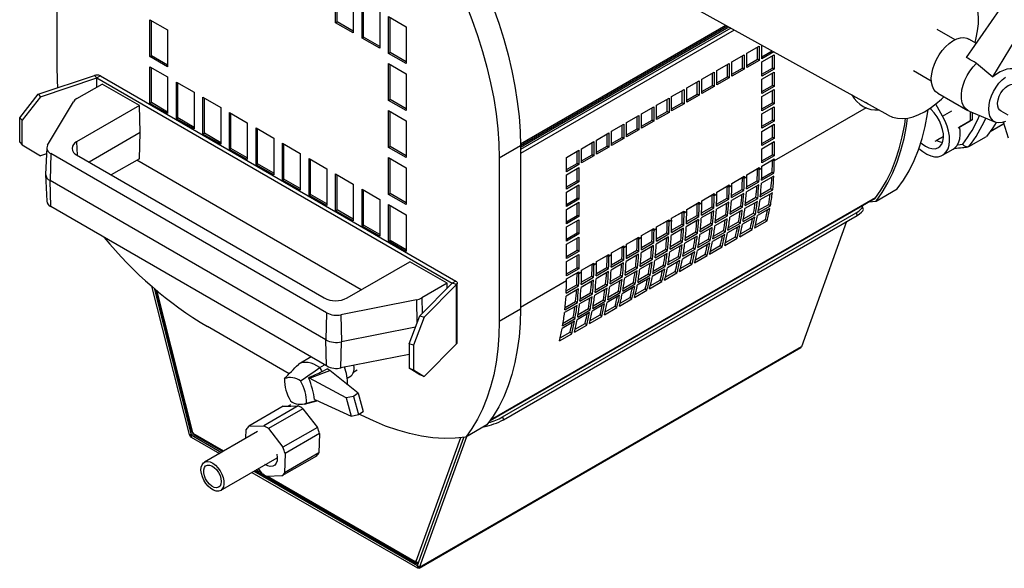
# Model space of a CAD drawing. Extents: x -151 to 1078, y -137 to 1012.
# Tile 4 of 8: x 428 to 822, y -129 to 90. Entities that reach past the tile are written whole.
import ezdxf

# ---------------------------------------------------------------- set-up
doc = ezdxf.new("R2010")
doc.units = 0
doc.layers.get('0').update_dxf_attribs({"linetype": 'CONTINUOUS'})

msp = doc.modelspace()

# ---------------------------------------------------------------- linework, layer by layer
at = {"color": 7, "linetype": 'CONTINUOUS'}
for p, q in [((443.38, 71.67), (443.38, 136.99)), ((775.8, 52.06), (631.77, 131.68)), ((807.08, 75.09), (847.78, 133.78)), ((817.65, 67.45), (853.81, 127.48)), ((554.75, 89.03), (554.75, 103.73)), ((555.32, 89.35), (555.32, 103.4)), ((561.82, 99.64), (561.82, 84.95)), ((565.36, 82.9), (565.36, 97.6)), ((565.92, 83.23), (565.92, 97.28)), ((572.43, 93.52), (572.43, 78.82)), ((575.96, 91.48), (583.04, 87.4)), ((575.96, 76.78), (575.96, 91.48)), ((576.53, 77.11), (576.53, 91.15)), ((480.51, 90.25), (487.58, 86.16)), ((480.51, 75.55), (480.51, 90.25)), ((481.07, 75.87), (481.07, 89.92)), ((554.75, 89.03), (555.32, 89.35)), ((561.82, 84.95), (554.75, 89.03)), ((561.82, 85.6), (555.32, 89.35)), ((583.04, 87.4), (583.04, 72.7)), ((710.87, 87.96), (628.64, 40.49)), ((711.45, 87.64), (628.64, 39.84)), ((712.02, 87.32), (628.64, 39.18)), ((712.75, 86.92), (628.64, 38.37)), ((487.58, 86.16), (487.58, 71.47)), ((565.36, 82.9), (565.92, 83.23)), ((572.43, 78.82), (565.36, 82.9)), ((572.43, 79.48), (565.92, 83.23)), ((714.19, 86.12), (628.64, 36.73)), ((802.5, 82.26), (795.39, 86.36)), ((719.21, 76.86), (724.16, 79.71)), ((723.45, 74.41), (723.45, 79.3)), ((724.16, 79.71), (724.16, 74)), ((725.22, 74.61), (725.22, 80.03)), ((811.04, 80.79), (808.06, 82.51)), ((480.51, 75.55), (481.07, 75.87)), ((487.58, 71.47), (480.51, 75.55)), ((487.58, 72.12), (481.07, 75.87)), ((575.96, 76.78), (576.53, 77.11)), ((583.04, 72.7), (575.96, 76.78)), ((583.04, 73.35), (576.53, 77.11)), ((713.2, 73.39), (718.15, 76.24)), ((717.44, 70.94), (717.44, 75.83)), ((718.15, 76.24), (718.15, 70.53)), ((719.21, 71.14), (719.21, 76.86)), ((725.22, 75.43), (729.29, 77.78)), ((730.01, 77.38), (725.22, 74.61)), ((725.22, 73.38), (730.17, 76.24)), ((729.46, 70.93), (729.46, 75.83)), ((730.17, 76.24), (730.17, 70.53)), ((480.51, 71.47), (487.58, 67.38)), ((480.51, 56.77), (480.51, 71.47)), ((481.07, 57.09), (481.07, 71.14)), ((575.96, 72.7), (583.04, 68.62)), ((575.96, 58), (575.96, 72.7)), ((576.53, 58.33), (576.53, 72.37)), ((707.19, 69.92), (712.13, 72.77)), ((711.43, 67.47), (711.43, 72.37)), ((712.13, 72.77), (712.13, 67.06)), ((713.2, 67.67), (713.2, 73.39)), ((713.2, 68.49), (717.44, 70.94)), ((718.15, 70.53), (717.44, 70.94)), ((719.21, 71.96), (723.45, 74.41)), ((724.16, 74), (719.21, 71.14)), ((724.16, 74), (723.45, 74.41)), ((725.22, 67.67), (725.22, 73.38)), ((725.22, 68.49), (729.46, 70.93)), ((730.17, 70.53), (729.46, 70.93)), ((811.08, 72.86), (817.65, 67.45)), ((435.78, 60.47), (458.29, 67.97)), ((436.78, 59.47), (459.29, 66.97)), ((458.29, 67.97), (459.29, 66.97)), ((460.71, 67.79), (459.29, 66.97)), ((459.29, 66.97), (601.42, -15.08)), ((459.29, 63.34), (459.29, 66.97)), ((460.71, 67.79), (602.83, -14.26)), ((487.58, 67.38), (487.58, 52.69)), ((583.04, 68.62), (583.04, 53.92)), ((701.17, 66.45), (706.12, 69.3)), ((705.42, 64), (705.42, 68.9)), ((706.12, 69.3), (706.12, 63.59)), ((707.19, 64.2), (707.19, 69.92)), ((707.19, 65.02), (711.43, 67.47)), ((712.13, 67.06), (707.19, 64.2)), ((712.13, 67.06), (711.43, 67.47)), ((718.15, 70.53), (713.2, 67.67)), ((730.17, 70.53), (725.22, 67.67)), ((725.22, 66.44), (730.17, 69.3)), ((729.46, 63.99), (729.46, 68.89)), ((730.17, 69.3), (730.17, 63.59)), ((785.89, 69.91), (793, 65.8)), ((451.26, 58.7), (461.38, 64.54)), ((476.3, 55.93), (461.38, 64.54)), ((491.11, 65.34), (498.18, 61.26)), ((491.11, 50.64), (491.11, 65.34)), ((491.68, 50.97), (491.68, 65.02)), ((695.16, 62.98), (700.11, 65.83)), ((699.41, 60.53), (699.41, 65.43)), ((700.11, 65.83), (700.11, 60.12)), ((701.17, 60.73), (701.17, 66.45)), ((701.17, 61.55), (705.42, 64)), ((706.12, 63.59), (701.17, 60.73)), ((706.12, 63.59), (705.42, 64)), ((725.22, 60.73), (725.22, 66.44)), ((725.22, 61.54), (729.46, 63.99)), ((730.17, 63.59), (725.22, 60.73)), ((730.17, 63.59), (729.46, 63.99)), ((428.41, 51.07), (435.78, 60.47)), ((436.78, 59.47), (429.41, 50.07)), ((435.78, 60.47), (436.78, 59.47)), ((498.18, 61.26), (498.18, 46.56)), ((501.72, 59.22), (508.79, 55.14)), ((501.72, 44.52), (501.72, 59.22)), ((689.15, 59.51), (694.1, 62.36)), ((689.15, 53.79), (689.15, 59.51)), ((693.4, 57.06), (693.4, 61.96)), ((694.1, 62.36), (694.1, 56.65)), ((695.16, 57.26), (695.16, 62.98)), ((695.16, 58.08), (699.41, 60.53)), ((700.11, 60.12), (695.16, 57.26)), ((700.11, 60.12), (699.41, 60.53)), ((725.22, 59.5), (730.17, 62.36)), ((725.22, 53.79), (725.22, 59.5)), ((729.46, 57.05), (729.46, 61.95)), ((730.17, 62.36), (730.17, 56.64)), ((795.56, 60.86), (807.58, 53.92)), ((439.55, 40.05), (449.94, 57.48)), ((476.3, 55.93), (451.19, 41.44)), ((476.62, 45.13), (476.3, 55.93)), ((480.51, 56.77), (481.07, 57.09)), ((487.58, 52.69), (480.51, 56.77)), ((487.58, 53.34), (481.07, 57.09)), ((502.28, 44.85), (502.28, 58.89)), ((508.79, 55.14), (508.79, 40.44)), ((575.96, 58), (576.53, 58.33)), ((583.04, 53.92), (575.96, 58)), ((583.04, 54.57), (576.53, 58.33)), ((677.13, 52.57), (682.08, 55.42)), ((682.08, 55.42), (682.08, 49.71)), ((683.14, 56.04), (688.09, 58.89)), ((683.14, 50.32), (683.14, 56.04)), ((687.39, 53.59), (687.39, 58.49)), ((688.09, 58.89), (688.09, 53.18)), ((689.15, 54.61), (693.4, 57.06)), ((694.1, 56.65), (689.15, 53.79)), ((694.1, 56.65), (693.4, 57.06)), ((725.22, 54.6), (729.46, 57.05)), ((730.17, 56.64), (725.22, 53.79)), ((725.22, 52.56), (730.17, 55.42)), ((730.17, 56.64), (729.46, 57.05)), ((730.17, 55.42), (730.17, 49.7)), ((797.53, 51.67), (794.76, 56.48)), ((512.33, 53.1), (519.4, 49.01)), ((512.33, 38.4), (512.33, 53.1)), ((512.89, 38.72), (512.89, 52.77)), ((575.96, 53.92), (583.04, 49.84)), ((575.96, 39.22), (575.96, 53.92)), ((576.53, 39.55), (576.53, 53.59)), ((671.12, 49.1), (676.07, 51.95)), ((675.37, 46.65), (675.37, 51.55)), ((676.07, 51.95), (676.07, 46.24)), ((677.13, 46.85), (677.13, 52.57)), ((681.38, 50.12), (681.38, 55.02)), ((683.14, 51.14), (687.39, 53.59)), ((688.09, 53.18), (683.14, 50.32)), ((688.09, 53.18), (687.39, 53.59)), ((725.22, 46.85), (725.22, 52.56)), ((729.46, 50.11), (729.46, 55.01)), ((766.9, 54.98), (730.17, 33.77)), ((797.53, 51.67), (801.21, 53.8)), ((808.08, 53.68), (818.67, 49.29)), ((808.51, 53.49), (808.51, 49.77)), ((809.36, 53.14), (809.36, 50.26)), ((820.73, 53.83), (823.56, 52.2)), ((429.41, 50.07), (428.41, 51.07)), ((428.41, 41.28), (428.41, 51.07)), ((429.41, 40.28), (429.41, 50.07)), ((491.11, 50.64), (491.68, 50.97)), ((498.18, 46.56), (491.11, 50.64)), ((498.18, 47.22), (491.68, 50.97)), ((519.4, 49.01), (519.4, 34.32)), ((583.04, 49.84), (583.04, 35.14)), ((665.11, 45.63), (670.06, 48.49)), ((669.35, 43.18), (669.35, 48.08)), ((670.06, 48.49), (670.06, 42.77)), ((671.12, 43.38), (671.12, 49.1)), ((677.13, 47.67), (681.38, 50.12)), ((682.08, 49.71), (677.13, 46.85)), ((682.08, 49.71), (681.38, 50.12)), ((725.22, 47.66), (729.46, 50.11)), ((730.17, 49.7), (725.22, 46.85)), ((725.22, 45.62), (730.17, 48.48)), ((730.17, 49.7), (729.46, 50.11)), ((729.46, 43.17), (729.46, 48.07)), ((730.17, 48.48), (730.17, 42.76)), ((803.76, 47.02), (808.51, 49.77)), ((809.36, 50.26), (804.33, 47.35)), ((808.51, 49.77), (809.36, 50.26)), ((816.42, 45.39), (822.04, 48.63)), ((822.02, 48.69), (816.49, 45.49)), ((823.9, 42.94), (821.85, 49.23)), ((476.62, 45.13), (456.14, 33.31)), ((476.3, 34.7), (476.62, 45.13)), ((501.72, 44.52), (502.28, 44.85)), ((508.79, 40.44), (501.72, 44.52)), ((508.79, 41.09), (502.28, 44.85)), ((522.93, 46.97), (530, 42.89)), ((522.93, 32.28), (522.93, 46.97)), ((523.5, 32.6), (523.5, 46.65)), ((659.1, 42.16), (664.05, 45.02)), ((663.34, 39.71), (663.34, 44.61)), ((664.05, 45.02), (664.05, 39.3)), ((665.11, 39.91), (665.11, 45.63)), ((671.12, 44.2), (675.37, 46.65)), ((676.07, 46.24), (671.12, 43.38)), ((676.07, 46.24), (675.37, 46.65)), ((725.22, 39.91), (725.22, 45.62)), ((794.53, 41.69), (797.86, 43.61)), ((797.86, 43.61), (795.22, 42.09)), ((808.02, 39.53), (815.09, 43.61)), ((428.41, 41.28), (429.41, 40.28)), ((429.41, 40.28), (436.78, 35.79)), ((451.19, 41.44), (451.35, 36.08)), ((530, 42.89), (530, 28.19)), ((533.54, 40.85), (540.61, 36.77)), ((533.54, 26.15), (533.54, 40.85)), ((534.1, 26.48), (534.1, 40.52)), ((575.96, 39.22), (576.53, 39.55)), ((583.04, 35.79), (576.53, 39.55)), ((628.64, 39.84), (620.16, 34.94)), ((628.64, 39.84), (628.64, -25.49)), ((653.09, 38.69), (658.04, 41.55)), ((657.33, 36.24), (657.33, 41.14)), ((658.04, 41.55), (658.04, 35.83)), ((659.1, 36.44), (659.1, 42.16)), ((659.1, 37.26), (663.34, 39.71)), ((664.05, 39.3), (663.34, 39.71)), ((665.11, 40.73), (669.35, 43.18)), ((670.06, 42.77), (665.11, 39.91)), ((670.06, 42.77), (669.35, 43.18)), ((725.22, 40.72), (729.46, 43.17)), ((730.17, 42.76), (725.22, 39.91)), ((725.22, 38.68), (730.17, 41.54)), ((730.17, 42.76), (729.46, 43.17)), ((729.46, 36.23), (729.46, 41.13)), ((730.17, 41.54), (730.17, 35.82)), ((795.22, 42.09), (795.1, 42.02)), ((803.5, 40.25), (805.57, 40.49)), ((439.14, 36.58), (436.78, 35.79)), ((439.25, 39.09), (438.8, 28.48)), ((440.87, 36.75), (440.55, 25.95)), ((551.18, -26.93), (440.87, 36.75)), ((451.19, 36.17), (550.19, -20.98)), ((512.33, 38.4), (512.89, 38.72)), ((519.4, 34.32), (512.33, 38.4)), ((519.4, 34.97), (512.89, 38.72)), ((540.61, 36.77), (540.61, 22.07)), ((583.04, 35.14), (575.96, 39.22)), ((647.08, 35.22), (652.03, 38.08)), ((651.32, 32.77), (651.32, 37.67)), ((652.03, 38.08), (652.03, 32.36)), ((653.09, 32.97), (653.09, 38.69)), ((653.09, 33.79), (657.33, 36.24)), ((658.04, 35.83), (653.09, 32.97)), ((658.04, 35.83), (657.33, 36.24)), ((664.05, 39.3), (659.1, 36.44)), ((725.22, 32.97), (725.22, 38.68)), ((725.22, 33.78), (729.46, 36.23)), ((730.17, 35.82), (725.22, 32.97)), ((730.17, 35.82), (729.46, 36.23)), ((797.53, 36.08), (801.78, 38.53)), ((476.3, 34.7), (465.02, 28.19)), ((564.97, -17.71), (475.23, 34.09)), ((522.93, 32.28), (523.5, 32.6)), ((530, 28.19), (522.93, 32.28)), ((530, 28.85), (523.5, 32.6)), ((544.14, 34.73), (551.22, 30.64)), ((544.14, 20.03), (544.14, 34.73)), ((544.71, 20.36), (544.71, 34.4)), ((575.96, 35.14), (583.04, 31.06)), ((575.96, 20.44), (575.96, 35.14)), ((576.53, 20.77), (576.53, 34.81)), ((620.16, 34.94), (620.16, -30.39)), ((647.08, 29.5), (647.08, 35.22)), ((647.08, 30.32), (651.32, 32.77)), ((652.03, 32.36), (647.08, 29.5)), ((652.03, 32.36), (651.32, 32.77)), ((725.22, 31.74), (730.17, 34.6)), ((725.22, 31.73), (729.46, 34.18)), ((725.22, 30.92), (725.22, 31.74)), ((729.46, 34.18), (729.46, 34.19)), ((730.17, 33.77), (729.46, 34.18)), ((730.17, 34.6), (730.17, 33.77)), ((438.8, 28.31), (439.25, 17.7)), ((551.22, 30.64), (551.22, 15.95)), ((554.75, 28.6), (561.82, 24.52)), ((554.75, 13.91), (554.75, 28.6)), ((555.32, 14.23), (555.32, 28.28)), ((583.04, 31.06), (583.04, 16.36)), ((647.08, 28.28), (652.03, 31.14)), ((647.08, 22.56), (647.08, 28.28)), ((651.32, 25.83), (651.32, 30.73)), ((652.03, 31.14), (652.03, 25.42)), ((713.2, 24.8), (718.15, 27.66)), ((718.15, 27.66), (718.15, 26.83)), ((719.21, 28.27), (724.16, 31.13)), ((719.21, 28.26), (723.45, 30.71)), ((719.21, 27.45), (719.21, 28.27)), ((723.45, 30.71), (723.45, 30.72)), ((724.16, 30.3), (723.45, 30.71)), ((724.16, 31.13), (724.16, 30.3)), ((725.22, 30.92), (724.16, 30.3)), ((730, 27.72), (725.05, 24.87)), ((725.11, 26.06), (730.06, 28.92)), ((725.15, 26.94), (729.36, 29.37)), ((729.36, 29.37), (730.06, 28.92)), ((550.86, -37.73), (440.55, 25.95)), ((440.87, 15.52), (440.55, 25.95)), ((533.54, 26.15), (534.1, 26.48)), ((540.61, 22.07), (533.54, 26.15)), ((540.61, 22.72), (534.1, 26.48)), ((561.82, 24.52), (561.82, 9.82)), ((647.08, 23.38), (651.32, 25.83)), ((652.03, 25.42), (647.08, 22.56)), ((647.08, 21.34), (652.03, 24.19)), ((652.03, 25.42), (651.32, 25.83)), ((651.32, 18.89), (651.32, 23.79)), ((652.03, 24.19), (652.03, 18.48)), ((707.19, 21.33), (712.13, 24.19)), ((707.19, 21.32), (711.43, 23.77)), ((711.43, 23.77), (711.43, 23.78)), ((712.13, 23.36), (711.43, 23.77)), ((712.13, 24.19), (712.13, 23.36)), ((713.2, 23.98), (712.13, 23.36)), ((713.2, 24.79), (717.44, 27.24)), ((713.2, 23.98), (713.2, 24.8)), ((717.44, 27.24), (717.44, 27.25)), ((718.15, 26.83), (717.44, 27.24)), ((719.21, 27.45), (718.15, 26.83)), ((723.99, 24.25), (719.04, 21.4)), ((719.1, 22.59), (724.05, 25.45)), ((719.14, 23.47), (723.35, 25.9)), ((723.35, 25.9), (724.05, 25.45)), ((544.14, 20.03), (544.71, 20.36)), ((551.22, 15.95), (544.14, 20.03)), ((551.22, 16.6), (544.71, 20.36)), ((565.36, 22.48), (572.43, 18.4)), ((565.36, 7.78), (565.36, 22.48)), ((565.92, 8.11), (565.92, 22.15)), ((575.96, 20.44), (576.53, 20.77)), ((583.04, 16.36), (575.96, 20.44)), ((583.04, 17.01), (576.53, 20.77)), ((647.08, 15.62), (647.08, 21.34)), ((701.17, 17.86), (706.12, 20.72)), ((701.17, 17.85), (705.42, 20.3)), ((705.42, 20.3), (705.42, 20.31)), ((706.12, 19.89), (705.42, 20.3)), ((706.12, 20.72), (706.12, 19.89)), ((707.19, 20.51), (706.12, 19.89)), ((707.19, 20.51), (707.19, 21.33)), ((717.98, 20.78), (713.03, 17.93)), ((713.09, 19.12), (718.04, 21.98)), ((713.13, 20), (717.34, 22.43)), ((717.34, 22.43), (718.04, 21.98)), ((729.43, 21.11), (724.48, 18.25)), ((724.61, 19.4), (729.56, 22.26)), ((724.71, 20.36), (728.86, 22.76)), ((728.86, 22.76), (729.56, 22.26)), ((770.89, 17.77), (779.38, 22.67)), ((572.43, 18.4), (572.43, 3.7)), ((575.96, 16.36), (583.04, 12.28)), ((575.96, 1.66), (575.96, 16.36)), ((576.53, 1.99), (576.53, 16.03)), ((616.61, -69.96), (770.59, 18.93)), ((770.68, 19.05), (616.68, -69.85)), ((647.08, 16.44), (651.32, 18.89)), ((652.03, 18.48), (647.08, 15.62)), ((647.08, 14.4), (652.03, 17.25)), ((652.03, 18.48), (651.32, 18.89)), ((651.32, 11.95), (651.32, 16.85)), ((652.03, 17.25), (652.03, 11.54)), ((695.16, 14.39), (700.11, 17.25)), ((695.16, 14.38), (699.41, 16.83)), ((699.41, 16.83), (699.41, 16.84)), ((700.11, 16.43), (699.41, 16.83)), ((700.11, 17.25), (700.11, 16.43)), ((701.17, 17.04), (700.11, 16.43)), ((701.17, 17.04), (701.17, 17.86)), ((711.97, 17.31), (707.02, 14.46)), ((707.08, 15.65), (712.03, 18.51)), ((707.12, 16.53), (711.33, 18.96)), ((711.33, 18.96), (712.03, 18.51)), ((712.69, 13.42), (716.84, 15.82)), ((716.84, 15.82), (717.54, 15.32)), ((723.42, 17.64), (718.47, 14.78)), ((718.6, 15.93), (723.55, 18.79)), ((718.7, 16.89), (722.85, 19.29)), ((722.85, 19.29), (723.55, 18.79)), ((723.7, 13.03), (728.65, 15.89)), ((723.88, 14.09), (727.96, 16.44)), ((727.96, 16.44), (728.65, 15.89)), ((765.79, 14.69), (765.43, 15.79)), ((768.02, 17.45), (770.89, 17.77)), ((770.03, 18.61), (770.38, 18.66)), ((551.18, -48.16), (440.87, 15.52)), ((554.75, 13.91), (555.32, 14.23)), ((561.82, 9.82), (554.75, 13.91)), ((561.82, 10.48), (555.32, 14.23)), ((583.04, 12.28), (583.04, -2.42)), ((621.54, -68.54), (762.96, 13.1)), ((621.9, -69.64), (763.32, 12)), ((647.08, 8.68), (647.08, 14.4)), ((647.08, 9.5), (651.32, 11.95)), ((652.03, 11.54), (651.32, 11.95)), ((689.15, 10.92), (694.1, 13.78)), ((689.15, 10.91), (693.4, 13.36)), ((693.4, 13.36), (693.4, 13.37)), ((694.1, 12.96), (693.4, 13.36)), ((694.1, 13.78), (694.1, 12.96)), ((695.16, 13.57), (694.1, 12.96)), ((695.1, 9.59), (699.3, 12.02)), ((695.16, 13.57), (695.16, 14.39)), ((699.3, 12.02), (700.01, 11.57)), ((705.96, 13.84), (701.01, 10.99)), ((701.07, 12.18), (706.02, 15.04)), ((701.11, 13.06), (705.31, 15.49)), ((705.31, 15.49), (706.02, 15.04)), ((706.58, 8.99), (711.53, 11.85)), ((706.68, 9.95), (710.83, 12.35)), ((710.83, 12.35), (711.53, 11.85)), ((717.41, 14.17), (712.46, 11.31)), ((712.59, 12.46), (717.54, 15.32)), ((717.69, 9.56), (722.64, 12.42)), ((717.87, 10.62), (721.94, 12.97)), ((721.94, 12.97), (722.64, 12.42)), ((728.45, 14.8), (723.5, 11.94)), ((762.96, 13.1), (763.32, 12)), ((565.36, 7.78), (565.92, 8.11)), ((572.43, 4.35), (565.92, 8.11)), ((652.03, 11.54), (647.08, 8.68)), ((647.08, 7.46), (652.03, 10.31)), ((651.32, 5.01), (651.32, 9.91)), ((652.03, 10.31), (652.03, 4.6)), ((683.14, 7.45), (688.09, 10.31)), ((683.14, 7.44), (687.39, 9.89)), ((687.39, 9.89), (687.39, 9.9)), ((688.09, 9.49), (687.39, 9.89)), ((688.09, 10.31), (688.09, 9.49)), ((689.15, 10.1), (688.09, 9.49)), ((689.05, 5.24), (694, 8.1)), ((689.08, 6.12), (693.29, 8.55)), ((689.15, 10.1), (689.15, 10.92)), ((693.29, 8.55), (694, 8.1)), ((699.95, 10.37), (695, 7.52)), ((695.06, 8.71), (700.01, 11.57)), ((700.57, 5.52), (705.52, 8.38)), ((700.67, 6.48), (704.82, 8.88)), ((704.82, 8.88), (705.52, 8.38)), ((711.4, 10.7), (706.45, 7.84)), ((711.68, 6.09), (716.63, 8.95)), ((711.86, 7.15), (715.93, 9.5)), ((715.93, 9.5), (716.63, 8.95)), ((722.44, 11.33), (717.49, 8.47)), ((722.38, 6.99), (727.33, 9.84)), ((722.67, 8.15), (726.64, 10.44)), ((726.64, 10.44), (727.33, 9.84)), ((759.13, 9.59), (741.08, -40.54)), ((572.43, 3.7), (565.36, 7.78)), ((647.08, 1.74), (647.08, 7.46)), ((647.08, 2.56), (651.32, 5.01)), ((652.03, 4.6), (647.08, 1.74)), ((652.03, 4.6), (651.32, 5.01)), ((677.13, 3.98), (682.08, 6.84)), ((677.13, 3.97), (681.38, 6.42)), ((677.13, 3.16), (677.13, 3.98)), ((681.38, 6.42), (681.38, 6.43)), ((682.08, 6.02), (681.38, 6.42)), ((682.08, 6.84), (682.08, 6.02)), ((683.14, 6.63), (682.08, 6.02)), ((683.04, 1.77), (687.99, 4.63)), ((683.07, 2.65), (687.28, 5.08)), ((683.14, 6.63), (683.14, 7.45)), ((687.28, 5.08), (687.99, 4.63)), ((693.94, 6.9), (688.99, 4.05)), ((694.56, 2.05), (699.51, 4.91)), ((694.66, 3.01), (698.81, 5.41)), ((698.81, 5.41), (699.51, 4.91)), ((705.39, 7.23), (700.44, 4.37)), ((710.42, 4.39), (705.47, 1.53)), ((705.67, 2.62), (710.62, 5.48)), ((705.85, 3.68), (709.92, 6.03)), ((709.92, 6.03), (710.62, 5.48)), ((716.43, 7.86), (711.48, 5)), ((716.37, 3.52), (721.32, 6.37)), ((716.66, 4.68), (720.63, 6.97)), ((720.63, 6.97), (721.32, 6.37)), ((575.96, 1.66), (576.53, 1.99)), ((583.04, -2.42), (575.96, 1.66)), ((583.04, -1.77), (576.53, 1.99)), ((647.08, 0.52), (652.03, 3.37)), ((647.08, -5.2), (647.08, 0.52)), ((651.32, -1.93), (651.32, 2.96)), ((652.03, 3.37), (652.03, -2.34)), ((671.12, 0.51), (676.07, 3.37)), ((671.12, 0.51), (675.37, 2.95)), ((671.12, -0.31), (671.12, 0.51)), ((675.37, 2.95), (675.37, 2.96)), ((676.07, 2.55), (675.37, 2.95)), ((676.07, 3.37), (676.07, 2.55)), ((677.13, 3.16), (676.07, 2.55)), ((677.03, -1.7), (681.98, 1.16)), ((677.06, -0.82), (681.27, 1.61)), ((681.27, 1.61), (681.98, 1.16)), ((687.93, 3.43), (682.98, 0.58)), ((693.37, 0.29), (688.42, -2.57)), ((688.55, -1.42), (693.5, 1.44)), ((688.65, -0.46), (692.8, 1.94)), ((692.8, 1.94), (693.5, 1.44)), ((699.38, 3.76), (694.43, 0.9)), ((704.4, 0.92), (699.46, -1.94)), ((699.66, -0.85), (704.61, 2.01)), ((699.84, 0.21), (703.91, 2.56)), ((703.91, 2.56), (704.61, 2.01)), ((704.64, -2.26), (708.61, 0.03)), ((708.61, 0.03), (709.3, -0.57)), ((710.36, 0.05), (715.31, 2.9)), ((710.65, 1.21), (714.62, 3.5)), ((714.62, 3.5), (715.31, 2.9)), ((647.08, -4.38), (651.32, -1.93)), ((652.03, -2.34), (647.08, -5.2)), ((647.08, -6.43), (652.03, -3.57)), ((652.03, -2.34), (651.32, -1.93)), ((652.03, -3.57), (652.03, -9.28)), ((659.1, -6.43), (664.05, -3.57)), ((664.05, -3.57), (664.05, -4.39)), ((665.11, -3.78), (664.05, -4.39)), ((665.11, -2.96), (670.06, -0.1)), ((665.11, -2.96), (669.35, -0.52)), ((665.11, -3.78), (665.11, -2.96)), ((669.35, -0.52), (669.35, -0.51)), ((670.06, -0.92), (669.35, -0.52)), ((670.06, -0.1), (670.06, -0.92)), ((671.12, -0.31), (670.06, -0.92)), ((675.91, -3.5), (670.96, -6.36)), ((671.02, -5.17), (675.97, -2.31)), ((671.05, -4.29), (675.26, -1.86)), ((675.26, -1.86), (675.97, -2.31)), ((681.92, -0.04), (676.97, -2.89)), ((687.36, -3.18), (682.41, -6.04)), ((682.54, -4.89), (687.49, -2.03)), ((682.64, -3.93), (686.79, -1.53)), ((686.79, -1.53), (687.49, -2.03)), ((698.39, -2.55), (693.44, -5.41)), ((693.65, -4.32), (698.6, -1.46)), ((693.83, -3.26), (697.9, -0.91)), ((697.9, -0.91), (698.6, -1.46)), ((698.63, -5.73), (702.6, -3.44)), ((702.6, -3.44), (703.29, -4.04)), ((704.35, -3.42), (709.3, -0.57)), ((559.32, -20.98), (584.42, -6.49)), ((599.33, -15.1), (584.42, -6.49)), ((647.08, -12.14), (647.08, -6.43)), ((651.32, -8.88), (651.32, -3.98)), ((653.09, -9.9), (658.04, -7.04)), ((653.09, -9.9), (657.33, -7.45)), ((657.33, -7.45), (657.33, -7.45)), ((658.04, -7.86), (657.33, -7.45)), ((658.04, -7.04), (658.04, -7.86)), ((659.1, -7.25), (658.04, -7.86)), ((659.1, -6.43), (663.34, -3.99)), ((659.1, -7.25), (659.1, -6.43)), ((663.34, -3.99), (663.34, -3.98)), ((664.05, -4.39), (663.34, -3.99)), ((669.9, -6.97), (664.95, -9.83)), ((665.01, -8.64), (669.96, -5.78)), ((665.04, -7.76), (669.25, -5.33)), ((669.25, -5.33), (669.96, -5.78)), ((681.35, -6.65), (676.4, -9.51)), ((676.53, -8.36), (681.48, -5.5)), ((676.63, -7.4), (680.78, -5)), ((680.78, -5), (681.48, -5.5)), ((681.81, -10.2), (685.88, -7.85)), ((685.88, -7.85), (686.58, -8.4)), ((692.38, -6.02), (687.43, -8.88)), ((687.64, -7.79), (692.59, -4.93)), ((687.82, -6.73), (691.89, -4.38)), ((691.89, -4.38), (692.59, -4.93)), ((692.33, -10.36), (697.28, -7.51)), ((692.62, -9.2), (696.59, -6.9)), ((696.59, -6.9), (697.28, -7.51)), ((698.34, -6.89), (703.29, -4.04)), ((647.08, -11.32), (651.32, -8.88)), ((652.03, -9.28), (647.08, -12.14)), ((647.08, -13.37), (652.03, -10.51)), ((647.08, -13.37), (651.32, -10.92)), ((652.03, -9.28), (651.32, -8.88)), ((651.32, -10.92), (651.32, -10.92)), ((652.03, -11.33), (651.32, -10.92)), ((652.03, -10.51), (652.03, -11.33)), ((653.09, -10.72), (652.03, -11.33)), ((653.09, -10.72), (653.09, -9.9)), ((663.89, -10.44), (658.94, -13.3)), ((659, -12.11), (663.95, -9.25)), ((659.03, -11.23), (663.24, -8.8)), ((663.24, -8.8), (663.95, -9.25)), ((675.34, -10.12), (670.39, -12.98)), ((670.52, -11.83), (675.47, -8.97)), ((670.62, -10.87), (674.77, -8.47)), ((674.77, -8.47), (675.47, -8.97)), ((675.8, -13.67), (679.87, -11.32)), ((679.87, -11.32), (680.57, -11.87)), ((686.37, -9.49), (681.42, -12.35)), ((681.63, -11.26), (686.58, -8.4)), ((686.32, -13.83), (691.27, -10.98)), ((686.61, -12.67), (690.58, -10.37)), ((690.58, -10.37), (691.27, -10.98)), ((601.42, -15.08), (588.42, -28.08)), ((599.33, -15.1), (589.21, -20.94)), ((603.15, -15.65), (590.15, -28.65)), ((599.39, -17.11), (599.33, -15.1)), ((602.83, -14.26), (601.42, -15.08)), ((603.15, -15.65), (601.42, -15.08)), ((603.15, -39.33), (603.15, -15.65)), ((603.42, -38.76), (603.42, -15.08)), ((647.08, -14.19), (628.64, -24.83)), ((647.01, -18.17), (651.22, -15.74)), ((647.08, -14.19), (647.08, -13.37)), ((651.22, -15.74), (651.93, -16.19)), ((657.88, -13.91), (652.93, -16.77)), ((652.99, -15.58), (657.94, -12.72)), ((653.02, -14.7), (657.23, -12.27)), ((657.23, -12.27), (657.94, -12.72)), ((658.6, -17.81), (662.75, -15.41)), ((662.75, -15.41), (663.45, -15.91)), ((669.33, -13.59), (664.38, -16.45)), ((664.51, -15.3), (669.46, -12.44)), ((664.61, -14.34), (668.76, -11.94)), ((668.76, -11.94), (669.46, -12.44)), ((669.61, -18.2), (674.56, -15.34)), ((669.79, -17.14), (673.86, -14.79)), ((673.86, -14.79), (674.56, -15.34)), ((680.36, -12.96), (675.41, -15.82)), ((675.62, -14.73), (680.57, -11.87)), ((680.31, -17.3), (685.26, -14.45)), ((680.6, -16.14), (684.57, -13.84)), ((684.57, -13.84), (685.26, -14.45)), ((481.14, -16.22), (496.23, -75.54)), ((482.13, -17.08), (497.04, -75.69)), ((482.77, -17.63), (497.27, -74.64)), ((483.11, -17.92), (497.55, -74.69)), ((651.87, -17.38), (646.92, -20.24)), ((646.98, -19.05), (651.93, -16.19)), ((652.49, -22.24), (657.44, -19.38)), ((652.59, -21.27), (656.74, -18.88)), ((656.74, -18.88), (657.44, -19.38)), ((663.32, -17.06), (658.37, -19.92)), ((658.5, -18.77), (663.45, -15.91)), ((663.6, -21.67), (668.55, -18.81)), ((663.78, -20.61), (667.85, -18.26)), ((667.85, -18.26), (668.55, -18.81)), ((674.35, -16.43), (669.4, -19.29)), ((674.3, -20.77), (679.25, -17.92)), ((674.59, -19.61), (678.56, -17.31)), ((678.56, -17.31), (679.25, -17.92)), ((587.09, -21.7), (556.91, -27.7)), ((587.09, -21.7), (587.22, -31.23)), ((589.21, -20.94), (589.39, -27.1)), ((646.48, -25.71), (651.43, -22.85)), ((646.58, -24.74), (650.73, -22.35)), ((650.73, -22.35), (651.43, -22.85)), ((657.31, -20.53), (652.36, -23.38)), ((662.33, -23.37), (657.38, -26.23)), ((657.59, -25.14), (662.54, -22.28)), ((657.77, -24.08), (661.84, -21.73)), ((661.84, -21.73), (662.54, -22.28)), ((668.34, -19.9), (663.39, -22.76)), ((668.29, -24.24), (673.24, -21.38)), ((668.58, -23.08), (672.55, -20.78)), ((672.55, -20.78), (673.24, -21.38)), ((551.18, -26.93), (550.86, -37.73)), ((628.64, -25.49), (620.16, -30.39)), ((651.3, -24), (646.35, -26.85)), ((656.32, -26.84), (651.37, -29.7)), ((651.58, -28.61), (656.53, -25.75)), ((651.76, -27.55), (655.83, -25.2)), ((655.83, -25.2), (656.53, -25.75)), ((662.28, -27.71), (667.22, -24.85)), ((662.57, -26.55), (666.54, -24.25)), ((666.54, -24.25), (667.22, -24.85)), ((556.91, -27.7), (557.06, -38.56)), ((584.17, -39.27), (588.42, -28.08)), ((590.15, -28.65), (585.9, -39.84)), ((588.42, -28.08), (590.15, -28.65)), ((650.31, -30.31), (645.36, -33.17)), ((645.56, -32.08), (650.51, -29.22)), ((645.75, -31.02), (649.82, -28.67)), ((649.82, -28.67), (650.51, -29.22)), ((650.55, -33.49), (654.52, -31.19)), ((654.52, -31.19), (655.2, -31.79)), ((656.26, -31.18), (661.21, -28.32)), ((656.56, -30.02), (660.53, -27.72)), ((660.53, -27.72), (661.21, -28.32)), ((536.15, -51.29), (503.49, -32.44)), ((586.67, -32.68), (557.06, -38.56)), ((644.24, -38.12), (649.19, -35.26)), ((644.54, -36.96), (648.51, -34.66)), ((648.51, -34.66), (649.19, -35.26)), ((650.25, -34.65), (655.2, -31.79)), ((551.18, -48.16), (550.86, -37.73)), ((556.91, -48.93), (557.06, -38.56)), ((585.9, -39.84), (584.17, -39.27)), ((584.17, -39.27), (584.17, -49.06)), ((590.15, -52.33), (603.15, -39.33)), ((585.9, -39.84), (585.9, -49.64)), ((588.14, -128.97), (740.87, -40.8)), ((741.08, -40.54), (588.34, -128.72)), ((544.96, -44.57), (540.02, -47.42)), ((584.17, -43.51), (556.91, -48.93)), ((544.32, -53.04), (552.44, -50.02)), ((548.49, -48.77), (550.36, -47.69)), ((549.37, -50.39), (551.38, -49.24)), ((552.44, -50.02), (551.38, -49.24)), ((563.74, -58.98), (552.44, -50.02)), ((562.03, -50.46), (563.4, -49.66)), ((584.17, -49.06), (585.9, -49.64)), ((588.42, -51.75), (584.17, -49.06)), ((585.9, -49.64), (590.15, -52.33)), ((543.93, -52.85), (544.32, -53.04)), ((558.93, -60.88), (544.32, -53.04)), ((559.4, -52.98), (560.92, -52.11)), ((590.15, -52.33), (588.42, -51.75)), ((563.74, -58.98), (561.93, -60.32)), ((563.74, -58.98), (565.74, -66.31)), ((542.38, -63.37), (547.29, -62.03)), ((543.18, -63.06), (547.09, -61.93)), ((546.31, -61.57), (546.7, -61.76)), ((546.7, -61.76), (560.93, -68.2)), ((561.93, -60.32), (558.93, -60.88)), ((558.93, -60.88), (560.93, -68.2)), ((561.93, -60.32), (563.92, -67.58)), ((533.81, -64.28), (520.02, -72.24)), ((539.8, -64.07), (526.02, -72.03)), ((541.71, -65.25), (527.92, -73.21)), ((533.81, -64.28), (536.81, -64.18)), ((536.72, -63.67), (535.78, -64.21)), ((536.81, -64.18), (539.8, -64.07)), ((541.71, -65.25), (544.58, -68.99)), ((563.92, -67.58), (565.74, -66.31)), ((544.58, -68.99), (547.46, -72.72)), ((560.93, -68.2), (563.92, -67.58)), ((621.54, -68.54), (621.9, -69.64)), ((497.55, -74.69), (497.82, -74.84)), ((523.48, -74.41), (502.27, -86.65)), ((518.9, -77.05), (519.01, -73.52)), ((520.02, -72.24), (526.02, -72.03)), ((527.92, -73.21), (533.67, -80.68)), ((547.46, -72.72), (533.67, -80.68)), ((615.28, -71.74), (606.79, -76.64)), ((497.04, -75.69), (496.23, -75.54)), ((497.82, -75.23), (497.04, -75.69)), ((497.04, -75.69), (497.04, -76.67)), ((497.04, -75.69), (509.15, -82.68)), ((497.04, -76.67), (508.3, -83.17)), ((497.82, -74.84), (497.82, -75.16)), ((510, -82.19), (497.82, -75.16)), ((498.07, -75.71), (509.65, -82.39)), ((548.35, -75.18), (534.56, -83.14)), ((548.35, -75.18), (548.23, -79.02)), ((604.68, -76.89), (586.89, -126.26)), ((587.54, -127.93), (605.98, -76.75)), ((588.34, -128.72), (607.18, -76.41)), ((548.23, -79.02), (548.1, -82.87)), ((508.77, -97.91), (531.44, -84.83)), ((547.09, -84.15), (533.3, -92.11)), ((548.1, -82.87), (534.32, -90.83)), ((534.56, -83.14), (534.32, -90.83)), ((522.15, -90.19), (587.54, -127.93)), ((522.65, -89.9), (586.87, -126.97)), ((525.34, -91.05), (523, -89.7)), ((525.41, -91.14), (523.9, -89.18)), ((521.3, -90.68), (587.54, -128.91)), ((533.3, -92.11), (527.31, -92.32)), ((586.62, -126.42), (527.53, -92.31)), ((586.62, -126.11), (586.89, -126.26)), ((586.62, -126.42), (586.62, -126.11)), ((586.62, -126.42), (586.89, -126.27)), ((587.47, -126.91), (587.47, -126.59)), ((587.88, -126.68), (587.47, -126.91)), ((587.54, -127.93), (588.34, -128.72)), ((587.54, -127.93), (587.54, -128.91))]:
    msp.add_line(p, q, dxfattribs=at)
at = {"color": 7, "linetype": 'CONTINUOUS', "flags": 128}
for points in [[(810.53, 81.09), (810.99, 82.94), (811.52, 85.83), (811.8, 88.62), (811.84, 91.3), (811.63, 93.82), (811.17, 96.15), (810.47, 98.28), (809.54, 100.16), (808.39, 101.79), (807.03, 103.15), (805.48, 104.21)], [(615.28, 101.52), (617.76, 95.18), (620.01, 88.82), (622.01, 82.47), (623.75, 76.15), (625.24, 69.87), (626.46, 63.66), (627.41, 57.53), (628.1, 51.5), (628.51, 45.6), (628.64, 39.84)], [(606.79, 96.62), (609.28, 90.28), (611.52, 83.93), (613.52, 77.58), (615.27, 71.25), (616.75, 64.97), (617.97, 58.76), (618.93, 52.63), (619.61, 46.6), (620.02, 40.7), (620.16, 34.94)], [(795.56, 60.86), (794.8, 61.42), (793.99, 62.41), (793.41, 63.67), (793.07, 65.16), (792.98, 66.84), (793.14, 68.65), (793.55, 70.56), (794.21, 72.49), (795.08, 74.4), (796.14, 76.24), (797.37, 77.94), (798.72, 79.46), (800.17, 80.76), (801.66, 81.8), (803.15, 82.55), (804.61, 82.98), (805.99, 83.09), (807.24, 82.87), (808.06, 82.51)], [(443.68, 63.1), (443.52, 65.9), (443.38, 71.67)], [(808.08, 53.68), (807.56, 53.93), (806.6, 54.7), (805.85, 55.76), (805.32, 57.08), (805.04, 58.62), (805.01, 60.33), (805.24, 62.17), (805.71, 64.09), (806.42, 66.02), (807.34, 67.92), (808.44, 69.72), (809.7, 71.38), (811.08, 72.86)], [(822.68, 49.52), (821.32, 49.1), (820.04, 48.99), (818.88, 49.21), (817.87, 49.74), (817.05, 50.57), (816.45, 51.67), (816.08, 53.01), (815.96, 54.54), (816.08, 56.22), (816.45, 57.99), (817.06, 59.79), (817.88, 61.56), (818.89, 63.26), (820.05, 64.82), (821.33, 66.19), (822.69, 67.33)], [(820.73, 53.83), (820.44, 54.04), (819.88, 54.76), (819.56, 55.75), (819.5, 56.94), (819.71, 58.27), (820.17, 59.64), (820.86, 60.97), (821.73, 62.19), (822.72, 63.2), (823.77, 63.95), (824.83, 64.39), (825.81, 64.5), (826.67, 64.26), (826.73, 64.23)], [(775.8, 52.06), (777.53, 51.31), (779.41, 50.87), (781.42, 50.75), (783.54, 50.95), (785.74, 51.47), (788, 52.3), (790.3, 53.44), (792.59, 54.87), (794.86, 56.56), (797.09, 58.52), (798.03, 59.43)], [(767.87, 56.45), (767.73, 56.51), (766.68, 57.11)], [(779.38, 22.67), (781.86, 26.14), (784.11, 29.9), (786.11, 33.95), (787.85, 38.26), (789.34, 42.82), (790.56, 47.62), (791.51, 52.65), (791.76, 54.32)], [(788.05, 38.8), (788.06, 38.78), (789.6, 37.52), (791.18, 36.53), (792.74, 35.86), (794.26, 35.5), (795.67, 35.48), (796.95, 35.8), (798.07, 36.45), (798.99, 37.4), (799.68, 38.63), (800.13, 40.12), (800.32, 41.81), (800.26, 43.67), (799.93, 45.64), (799.36, 47.67), (798.55, 49.7), (797.53, 51.67)], [(788.81, 41.08), (789.28, 40.66), (790.62, 39.71), (791.96, 39.05), (793.26, 38.7), (794.47, 38.68), (795.54, 38.99), (796.45, 39.61), (797.15, 40.54), (797.62, 41.72), (797.84, 43.12), (797.81, 44.69), (797.52, 46.37), (796.99, 48.11), (796.24, 49.83), (795.29, 51.47), (794.17, 52.99), (792.94, 54.31), (792.44, 54.76)], [(770.38, 18.66), (772.83, 22.1), (775.04, 25.83), (777.01, 29.83), (778.73, 34.1), (780.19, 38.62), (781.4, 43.37), (782.34, 48.34), (782.7, 50.83)], [(770.89, 17.77), (773.38, 21.24), (775.62, 25), (777.62, 29.05), (779.37, 33.36), (780.85, 37.92), (782.07, 42.72), (783.03, 47.75), (783.48, 50.94)], [(801.78, 38.53), (802.31, 38.89), (803.23, 39.85), (803.92, 41.08), (804.37, 42.57), (804.57, 44.26), (804.5, 46.12), (804.33, 47.35)], [(818.89, 49.2), (817.57, 47.08), (815.09, 43.61)], [(795.1, 42.02), (796.2, 41.5), (797.43, 41.16)], [(762.96, 13.1), (763.96, 13.74), (764.73, 14.36), (765.24, 14.95), (765.46, 15.47), (765.38, 15.9), (765.37, 15.92)], [(763.32, 12), (764.32, 12.64), (765.09, 13.27), (765.6, 13.85), (765.82, 14.37), (765.79, 14.69)], [(602.83, -14.26), (603.05, -14.4), (603.21, -14.57), (603.33, -14.74), (603.4, -14.93), (603.42, -15.11), (603.38, -15.3), (603.29, -15.48), (603.15, -15.65)], [(628.64, -25.49), (628.51, -31.09), (628.1, -36.52), (627.41, -41.76), (626.46, -46.78), (625.24, -51.59), (623.75, -56.15), (622.01, -60.46), (620.01, -64.5), (617.76, -68.27), (615.28, -71.74)], [(620.16, -30.39), (620.02, -35.99), (619.61, -41.42), (618.93, -46.65), (617.97, -51.68), (616.75, -56.48), (615.27, -61.05), (613.52, -65.36), (611.52, -69.4), (609.28, -73.17), (606.79, -76.64)], [(548.49, -48.77), (547.3, -48.04), (546.11, -47.46), (544.94, -47.04), (543.8, -46.8), (542.72, -46.72), (541.69, -46.82), (540.73, -47.09), (539.86, -47.52)], [(606.79, -76.64), (602.54, -77.06), (598.16, -77.12), (593.66, -76.83), (589.05, -76.18), (584.36, -75.19), (579.59, -73.85), (574.76, -72.16), (569.88, -70.13), (564.98, -67.78), (564.21, -67.38)], [(509.44, -97.31), (508.79, -97.9), (507.95, -98.19), (506.99, -98.16), (505.94, -97.81), (504.88, -97.17), (503.84, -96.26), (502.9, -95.14), (502.1, -93.86), (501.48, -92.5), (501.09, -91.13), (500.92, -89.82), (501.01, -88.64), (501.34, -87.66), (501.9, -86.92), (502.65, -86.48), (503.55, -86.35), (504.56, -86.54), (505.63, -87.04), (506.68, -87.82), (507.68, -88.84), (508.56, -90.05), (509.27, -91.38), (509.78, -92.76), (510.06, -94.11), (510.1, -95.36), (509.89, -96.45), (509.44, -97.31)], [(531.28, -83.43), (531.28, -83.45), (531.44, -84.81), (531.33, -86.02), (530.98, -87.03), (530.39, -87.77), (529.6, -88.22), (528.65, -88.33), (527.6, -88.12), (526.49, -87.58)], [(508.54, -96.15), (507.93, -96.66), (507.14, -96.85), (506.23, -96.69), (505.27, -96.22), (504.33, -95.44), (503.48, -94.44), (502.77, -93.27), (502.27, -92.03), (502.02, -90.81), (502.02, -89.7), (502.28, -88.78), (502.78, -88.12), (503.48, -87.77), (504.34, -87.75), (505.28, -88.07), (506.24, -88.7), (507.15, -89.6), (507.93, -90.7), (508.54, -91.91), (508.92, -93.15), (509.05, -94.33), (508.92, -95.35), (508.54, -96.15)], [(588.34, -128.72), (588.29, -128.83), (588.22, -128.91), (588.13, -128.98), (588.03, -129.02), (587.92, -129.03), (587.8, -129.02), (587.67, -128.98), (587.54, -128.91)]]:
    msp.add_lwpolyline(points, dxfattribs=at)
at = {"color": 7, "linetype": 'CONTINUOUS'}
for centre, radius, start, end in [((459.28, 65), 3.14, 62.9392, 108.3686), ((771.26, 65.42), 11.29, 207.7536, 273.8375), ((452.97, 55.52), 3.61, 118.284, 147.1992), ((762.36, 73.47), 54.36, 322.648, 336.6637), ((764.6, 73.08), 54.88, 322.3028, 336.1538), ((441.69, 38.99), 2.39, 153.615, 250.0021), ((452.19, 38.81), 2.82, 110.7836, 249.217), ((617.5, 34.15), 111.96, 357.5497, 0.0151), ((617.29, 33.74), 112.88, 357.5497, 0.015), ((441.76, 28.66), 2.97, 183.4215, 245.9898), ((611.49, 30.68), 111.96, 357.5497, 0.0151), ((611.28, 30.27), 112.88, 357.5497, 0.015), ((612.34, 30.89), 112.88, 357.5497, 0.015), ((628.24, 33.2), 101.91, 353.8363, 356.9204), ((599.46, 23.74), 111.96, 357.5497, 0.0151), ((600.32, 23.95), 112.88, 357.5497, 0.015), ((605.48, 27.21), 111.96, 357.5497, 0.0151), ((605.27, 26.8), 112.88, 357.5497, 0.015), ((606.33, 27.42), 112.88, 357.5497, 0.015), ((622.86, 30.09), 100.58, 353.8323, 356.4217), ((622.23, 29.73), 101.91, 353.8363, 356.9204), ((623.29, 30.34), 101.91, 353.8363, 356.9204), ((628.87, 33.56), 100.58, 353.8323, 356.4217), ((593.45, 20.27), 111.96, 357.5497, 0.0151), ((593.25, 19.87), 112.88, 357.5497, 0.015), ((594.31, 20.48), 112.88, 357.5497, 0.015), ((599.26, 23.34), 112.88, 357.5497, 0.015), ((616.85, 26.62), 100.58, 353.8323, 356.4217), ((616.22, 26.26), 101.91, 353.8363, 356.9204), ((617.28, 26.87), 101.91, 353.8363, 356.9204), ((639.71, 32.28), 89.65, 349.8198, 352.5323), ((639.14, 31.95), 90.94, 349.8251, 353.1524), ((442.03, 18.07), 2.8, 187.5733, 245.6283), ((587.44, 16.8), 111.96, 357.5497, 0.0151), ((587.24, 16.4), 112.88, 357.5497, 0.015), ((588.3, 17.01), 112.88, 357.5497, 0.015), ((610.84, 23.15), 100.58, 353.8323, 356.4217), ((610.21, 22.79), 101.91, 353.8363, 356.9204), ((611.27, 23.4), 101.91, 353.8363, 356.9204), ((633.7, 28.81), 89.65, 349.8198, 352.5323), ((633.13, 28.48), 90.94, 349.8251, 353.1524), ((634.19, 29.1), 90.94, 349.8251, 353.1524), ((581.43, 13.33), 111.96, 357.5497, 0.0151), ((581.23, 12.93), 112.88, 357.5497, 0.015), ((582.29, 13.54), 112.88, 357.5497, 0.015), ((604.83, 19.68), 100.58, 353.8323, 356.4217), ((604.2, 19.32), 101.91, 353.8363, 356.9204), ((605.26, 19.93), 101.91, 353.8363, 356.9204), ((627.69, 25.35), 89.65, 349.8198, 352.5323), ((627.12, 25.01), 90.94, 349.8251, 353.1524), ((628.18, 25.63), 90.94, 349.8251, 353.1524), ((644.1, 27.25), 80.86, 345.4872, 349.0857), ((649.54, 30.41), 79.65, 345.4811, 348.3074), ((649.05, 30.11), 80.86, 345.4872, 349.0857), ((575.42, 9.86), 111.96, 357.5497, 0.0151), ((575.22, 9.46), 112.88, 357.5497, 0.015), ((576.28, 10.07), 112.88, 357.5497, 0.015), ((598.81, 16.21), 100.58, 353.8323, 356.4217), ((598.19, 15.85), 101.91, 353.8363, 356.9204), ((599.25, 16.46), 101.91, 353.8363, 356.9204), ((621.68, 21.88), 89.65, 349.8198, 352.5323), ((621.11, 21.54), 90.94, 349.8251, 353.1524), ((622.17, 22.16), 90.94, 349.8251, 353.1524), ((638.09, 23.78), 80.86, 345.4872, 349.0857), ((643.53, 26.94), 79.65, 345.4811, 348.3074), ((643.04, 26.64), 80.86, 345.4872, 349.0857), ((569.41, 6.39), 111.96, 357.5497, 0.0151), ((569.21, 5.99), 112.88, 357.5497, 0.015), ((570.27, 6.6), 112.88, 357.5497, 0.015), ((587.23, 9.52), 101.91, 353.8363, 356.9204), ((592.8, 12.74), 100.58, 353.8323, 356.4217), ((592.18, 12.38), 101.91, 353.8363, 356.9204), ((593.24, 12.99), 101.91, 353.8363, 356.9204), ((610.15, 15.22), 90.94, 349.8251, 353.1524), ((615.67, 18.41), 89.65, 349.8198, 352.5323), ((615.09, 18.07), 90.94, 349.8251, 353.1524), ((616.16, 18.69), 90.94, 349.8251, 353.1524), ((631.02, 19.7), 80.86, 345.4872, 349.0857), ((632.08, 20.31), 80.86, 345.4872, 349.0857), ((637.52, 23.47), 79.65, 345.4811, 348.3074), ((637.03, 23.17), 80.86, 345.4872, 349.0857), ((586.35, 105.24), 160.69, 219.424, 238.9595), ((563.4, 2.92), 111.96, 357.5497, 0.0151), ((563.2, 2.52), 112.88, 357.5497, 0.015), ((564.26, 3.13), 112.88, 357.5497, 0.015), ((581.22, 6.05), 101.91, 353.8363, 356.9204), ((586.79, 9.27), 100.58, 353.8323, 356.4217), ((586.17, 8.91), 101.91, 353.8363, 356.9204), ((603.07, 11.13), 90.94, 349.8251, 353.1524), ((604.13, 11.75), 90.94, 349.8251, 353.1524), ((609.66, 14.94), 89.65, 349.8198, 352.5323), ((609.08, 14.6), 90.94, 349.8251, 353.1524), ((625.49, 16.53), 79.65, 345.4811, 348.3074), ((625.01, 16.23), 80.86, 345.4872, 349.0857), ((626.07, 16.84), 80.86, 345.4872, 349.0857), ((631.5, 20), 79.65, 345.4811, 348.3074), ((552.24, -3.81), 112.88, 357.5497, 0.015), ((557.39, -0.54), 111.96, 357.5497, 0.0151), ((557.19, -0.95), 112.88, 357.5497, 0.015), ((558.25, -0.34), 112.88, 357.5497, 0.015), ((574.15, 1.97), 101.91, 353.8363, 356.9204), ((575.21, 2.58), 101.91, 353.8363, 356.9204), ((580.78, 5.8), 100.58, 353.8323, 356.4217), ((580.16, 5.44), 101.91, 353.8363, 356.9204), ((597.64, 8), 89.65, 349.8198, 352.5323), ((597.06, 7.66), 90.94, 349.8251, 353.1524), ((598.12, 8.28), 90.94, 349.8251, 353.1524), ((603.65, 11.47), 89.65, 349.8198, 352.5323), ((619.48, 13.06), 79.65, 345.4811, 348.3074), ((619, 12.76), 80.86, 345.4872, 349.0857), ((620.06, 13.37), 80.86, 345.4872, 349.0857), ((545.37, -7.48), 111.96, 357.5497, 0.0151), ((545.16, -7.89), 112.88, 357.5497, 0.015), ((546.23, -7.28), 112.88, 357.5497, 0.015), ((551.38, -4.01), 111.96, 357.5497, 0.0151), ((551.18, -4.42), 112.88, 357.5497, 0.015), ((568.76, -1.14), 100.58, 353.8323, 356.4217), ((568.14, -1.5), 101.91, 353.8363, 356.9204), ((569.2, -0.89), 101.91, 353.8363, 356.9204), ((574.77, 2.33), 100.58, 353.8323, 356.4217), ((591.63, 4.53), 89.65, 349.8198, 352.5323), ((591.05, 4.19), 90.94, 349.8251, 353.1524), ((592.11, 4.81), 90.94, 349.8251, 353.1524), ((613.47, 9.59), 79.65, 345.4811, 348.3074), ((612.99, 9.29), 80.86, 345.4872, 349.0857), ((614.05, 9.9), 80.86, 345.4872, 349.0857), ((539.36, -10.95), 111.96, 357.5497, 0.0151), ((539.15, -11.36), 112.88, 357.5497, 0.015), ((540.22, -10.75), 112.88, 357.5497, 0.015), ((562.75, -4.6), 100.58, 353.8323, 356.4217), ((562.13, -4.97), 101.91, 353.8363, 356.9204), ((563.19, -4.36), 101.91, 353.8363, 356.9204), ((585.62, 1.06), 89.65, 349.8198, 352.5323), ((585.04, 0.72), 90.94, 349.8251, 353.1524), ((586.1, 1.34), 90.94, 349.8251, 353.1524), ((607.46, 6.12), 79.65, 345.4811, 348.3074), ((606.98, 5.82), 80.86, 345.4872, 349.0857), ((608.04, 6.43), 80.86, 345.4872, 349.0857), ((534.2, -14.22), 112.88, 357.5497, 0.015), ((556.74, -8.07), 100.58, 353.8323, 356.4217), ((556.12, -8.44), 101.91, 353.8363, 356.9204), ((557.18, -7.83), 101.91, 353.8363, 356.9204), ((579.61, -2.41), 89.65, 349.8198, 352.5323), ((579.03, -2.74), 90.94, 349.8251, 353.1524), ((580.09, -2.13), 90.94, 349.8251, 353.1524), ((601.45, 2.65), 79.65, 345.4811, 348.3074), ((600.97, 2.35), 80.86, 345.4872, 349.0857), ((602.03, 2.96), 80.86, 345.4872, 349.0857), ((550.73, -11.54), 100.58, 353.8323, 356.4217), ((550.11, -11.91), 101.91, 353.8363, 356.9204), ((551.17, -11.3), 101.91, 353.8363, 356.9204), ((573.6, -5.88), 89.65, 349.8198, 352.5323), ((573.02, -6.21), 90.94, 349.8251, 353.1524), ((574.08, -5.6), 90.94, 349.8251, 353.1524), ((590.01, -3.98), 80.86, 345.4872, 349.0857), ((595.44, -0.82), 79.65, 345.4811, 348.3074), ((594.96, -1.12), 80.86, 345.4872, 349.0857), ((596.02, -0.51), 80.86, 345.4872, 349.0857), ((554.75, -12.17), 9.92, 242.6095, 297.3903), ((585.82, -14.84), 6.98, 280.55, 299.1113), ((545.16, -14.77), 101.91, 353.8363, 356.9204), ((562.06, -12.54), 90.94, 349.8251, 353.1524), ((567.59, -9.35), 89.65, 349.8198, 352.5323), ((567.01, -9.68), 90.94, 349.8251, 353.1524), ((568.07, -9.07), 90.94, 349.8251, 353.1524), ((582.94, -8.06), 80.86, 345.4872, 349.0857), ((584, -7.45), 80.86, 345.4872, 349.0857), ((589.43, -4.28), 79.65, 345.4811, 348.3074), ((588.95, -4.59), 80.86, 345.4872, 349.0857), ((555.12, -19.29), 8.6, 242.7688, 282.0397), ((556.05, -16.01), 90.94, 349.8251, 353.1524), ((561.58, -12.82), 89.65, 349.8198, 352.5323), ((561, -13.15), 90.94, 349.8251, 353.1524), ((577.41, -11.22), 79.65, 345.4811, 348.3074), ((576.92, -11.53), 80.86, 345.4872, 349.0857), ((577.99, -10.92), 80.86, 345.4872, 349.0857), ((583.42, -7.75), 79.65, 345.4811, 348.3074), ((571.4, -14.69), 79.65, 345.4811, 348.3074), ((570.91, -15), 80.86, 345.4872, 349.0857), ((571.97, -14.39), 80.86, 345.4872, 349.0857), ((565.96, -17.86), 80.86, 345.4872, 349.0857), ((555.12, -29.47), 9.3, 242.7681, 282.0405), ((602.62, -38.73), 0.806, 311.839, 358.3641), ((740.63, -40.4), 0.47, 301.442, 342.1482), ((526.21, -62.02), 25.92, 26.6401, 30.7274), ((555.12, -40.52), 8.6, 242.7688, 282.0397), ((540.79, -55.24), 18.74, 358.7749, 20.6027), ((558.3, -49.23), 3.89, 312.4053, 19.6946), ((536.64, -59.6), 6.81, 52.9641, 110.5354), ((552.32, -53.07), 18.07, 180.477, 210.0706), ((525.11, -63.21), 18.07, 0.4769, 30.0706), ((540.79, -56.68), 6.81, 232.9641, 290.5354), ((534.52, -74.74), 11.91, 52.8582, 63.6452), ((609.41, -47.06), 25.8, 280.4091, 298.9466), ((609.27, -46.4), 25.31, 285.4045, 298.9965), ((523.1, -75.71), 4.64, 131.5861, 151.8296), ((520.73, -82.7), 11.91, 52.8582, 63.6452), ((530.11, -80.41), 18.98, 16.0029, 23.9049), ((498.06, -75.09), 1.88, 193.9433, 237.0946), ((498.48, -75.19), 0.66, 177.1516, 231.5368), ((516.32, -88.37), 18.98, 16.0029, 23.9049), ((544.01, -80.68), 4.64, 311.5857, 331.83), ((532.6, -81.65), 11.91, 232.8582, 243.6452), ((530.22, -88.64), 4.64, 311.5857, 331.83), ((587.14, -126.51), 0.524, 170.7877, 309.2028)]:
    msp.add_arc(centre, radius, start, end, dxfattribs=at)
for centre, major_axis, ratio, start_param, end_param in [((1515.47, -340.3), (986.32, -565.12), 0.010504, 2.372217, 2.378028), ((819.48, 61.17), (8.16, 8.63), 0.494165, 0.051224, 1.288824), ((539, -54.18), (-5.78, 13.41), 0.3465, 3.987858, 4.662183)]:
    msp.add_ellipse(centre, major_axis=major_axis, ratio=ratio, start_param=start_param, end_param=end_param, dxfattribs=at)
for points, knots in [([(808.02, 39.53), (807.98, 39.51), (807.92, 39.47), (807.82, 39.43), (807.71, 39.4), (807.6, 39.37), (807.43, 39.35), (807.2, 39.34), (806.91, 39.4), (806.63, 39.5), (806.26, 39.7), (805.89, 40.02), (805.66, 40.34), (805.58, 40.48), (805.57, 40.49)], [0, 0, 0, 0, 0.042627, 0.085261, 0.127917, 0.170607, 0.213336, 0.318505, 0.424072, 0.528671, 0.633728, 0.844653, 0.994209, 1, 1, 1, 1]), ([(802.23, 38.91), (803.33, 38.96), (805.12, 39.04), (806.86, 39.28), (807.53, 39.37)], [0, 0, 0, 0, 0.614534, 1, 1, 1, 1]), ([(497.25, -74.48), (497.26, -74.52), (497.28, -74.62), (497.45, -74.66), (497.55, -74.69)], [0, 0, 0, 0, 0.411259, 1, 1, 1, 1]), ([(586.89, -126.26), (587.01, -126.36), (587.25, -126.54), (587.62, -126.68), (587.82, -126.68), (587.88, -126.68)], [0, 0, 0, 0, 0.420787, 0.841569, 1, 1, 1, 1])]:
    msp.add_open_spline(points, degree=3, knots=knots, dxfattribs=at)
for points in [[(534.25, -53.22), (536.12, -51.31), (537.99, -49.42), (539.86, -47.52)], [(540.75, -54.16), (543.33, -52.36), (545.91, -50.56), (548.49, -48.77)], [(543.93, -52.85), (545.75, -52.03), (547.56, -51.21), (549.37, -50.39)]]:
    msp.add_open_spline(points, degree=3, dxfattribs=at)

doc.saveas('drawing.dxf')
